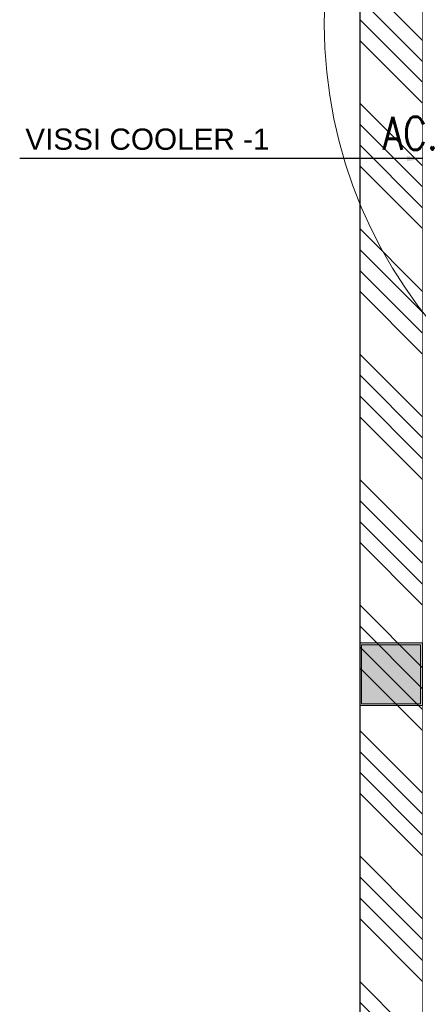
# Model space of a CAD drawing. Header units: millimetres. Extents: x -226731 to 126254, y -16359 to 60195.
# Tile 38 of 256: x -165292 to -164022, y 14534 to 17669. Entities that reach past the tile are written whole.
import ezdxf

# ---------------------------------------------------------------- set-up
doc = ezdxf.new("R2010")
doc.units = ezdxf.units.MM
doc.header["$LTSCALE"] = 0.1
doc.header["$MEASUREMENT"] = 0
for name, color, linetype, lineweight in [('-P-Text', 7, 'Continuous', 18), ('0_CCE_ FF_SIDE WALL SPRINKLER', 6, 'Continuous', 0), ('COLUMN', 5, 'Continuous', 0), ('HATCH', 9, 'Continuous', 0), ('S2-Civil plan', 5, 'Continuous', 5), ('SPRINKLER COVERAGE AREA', 1, 'Continuous', 9)]:
    doc.layers.add(name, color=color, linetype=linetype, lineweight=lineweight)
for name, color, linetype in [('0_CCE_PL Domestic pipe', 5, 'DOMESTIC_LINE'), ('0_CCE_PLUMBIMG TEXT', 8, 'Continuous'), ('FIRE FIGHTING SERVICES', 5, 'Continuous')]:
    doc.layers.add(name, color=color, linetype=linetype)
doc.layers.add('AREA LINE', color=3, linetype='Continuous', plot=False)
doc.styles.add('ARIAL', font='arial.ttf')
doc.styles.add('romance', font='romans.shx', dxfattribs={"width": 0.8})
doc.styles.add('ROMAND', font='ROMAND.shx', dxfattribs={"width": 0.8, "height": 225})
doc.styles.add('S2-ARIAL', font='arial.ttf')
doc.linetypes.add('DOMESTIC_LINE', pattern='A,0.5,-0.2,["DWS",ARIAL,S=0.1,R=0,X=-0.1,Y=-0.05],-0.25', length=0.95)
doc.dimstyles.new('C', dxfattribs={"dimtxt": 175, "dimasz": 125, "dimexe": 100, "dimexo": 100, "dimgap": 100, "dimtad": 1, "dimdec": 0, "dimzin": 0, "dimdsep": 46, "dimtxsty": 'ROMAND', "dimcen": 0, "dimclrd": 5, "dimclre": 5, "dimclrt": 2, "dimadec": 0, "dimazin": 0, "dimtfac": 1, "dimtdec": 0, "dimtix": 1, "dimtmove": 2, "dimatfit": 3, "dimfxl": 0, "dimfrac": 1, "dimtolj": 1, "dimtzin": 0, "dimarcsym": 0})

# ---------------------------------------------------------------- blocks, each defined once
blk = doc.blocks.new('A$C24A0312C')
at = {"layer": 'COLUMN', "linetype": 'Continuous'}
h = blk.add_hatch(color=8, dxfattribs=at)
h.dxf.hatch_style = 1
h.paths.add_polyline_path([(-100, 100), (100, 100), (100, -100), (-100, -100)])
h.paths.add_polyline_path([(94, 94), (-94, 94), (-94, -94), (94, -94)], flags=16)
at = {"layer": 'HATCH'}
h = blk.add_hatch(color=8, dxfattribs=at)
h.dxf.hatch_style = 1
h.paths.add_polyline_path([(94, 94), (-94, 94), (-94, -94), (94, -94)])
at = {"layer": 'COLUMN', "color": 8, "linetype": 'Continuous'}
for points in [[(100, 100), (-100, 100), (-100, -100), (100, -100)], [(94, 94), (-94, 94), (-94, -94), (94, -94)]]:
    blk.add_lwpolyline(points, close=True, dxfattribs=at)
blk = doc.blocks.new('A$C2AD535C3')
at = {"layer": 'SPRINKLER COVERAGE AREA', "color": 1}
blk.add_circle((0, 0), 2500, dxfattribs=at)
blk = doc.blocks.new('G$C3584CA52')
at = {"layer": '0_CCE_ FF_SIDE WALL SPRINKLER', "color": 240, "xscale": -0.6, "yscale": 0.6, "zscale": 0.6}
blk.add_blockref('A$C2AD535C3', (196.9, -3565), dxfattribs=at)
blk = doc.blocks.new('A$C643D7E06')
at = {"layer": '-P-Text', "color": 0, "linetype": 'Continuous', "insert": (715.8, 6660.3, 0), "char_height": 105, "width": 217.499, "attachment_point": 1, "style": 'romance'}
blk.add_mtext('AC.', dxfattribs=at)
at = {"layer": '0_CCE_PLUMBIMG TEXT', "color": 7, "lineweight": 0, "insert": (-422.7, 6622.8), "char_height": 67.708, "width": 819.886, "attachment_point": 1, "style": 'S2-ARIAL'}
blk.add_mtext('VISSI COOLER -1', dxfattribs=at)
at = {"layer": '-P-Text', "color": 0, "linetype": 'Continuous'}
blk.add_leader([(843.6, 6527, 0), (-440.6, 6527, 0)], dimstyle='C', override={"dimtxt": 225, "dimasz": 50, "dimtad": 0, "dimclrd": 0, "dimfxl": 0, "dimarcsym": 1}, dxfattribs=at)

msp = doc.modelspace()

# ---------------------------------------------------------------- hatches: boundary and pattern name
at = {"layer": 'S2-Civil plan', "lineweight": 0}
h = msp.add_hatch(dxfattribs=at)
h.set_pattern_fill('ANSI34', color=8, scale=376.656735, angle=90)
h.set_pattern_definition([(135, (-23958, 0), (-199.7524, -199.7524), []), (135, (-23958, 66.58), (-199.7524, -199.7524), []), (135, (-23958, 133.17), (-199.7524, -199.7524), []), (135, (-23958, 199.75), (-199.7524, -199.7524), [])])
h.paths.add_polyline_path([(-164208.7, 10699.6), (-164008.7, 10699.6), (-164008.7, 20699.2), (-164208.7, 20699.2)])

# ---------------------------------------------------------------- linework, layer by layer
at = {"layer": 'AREA LINE', "color": 8}
msp.add_lwpolyline([(-164851.2, 20724.6), (-164208.7, 20724.6), (-164208.7, 10699.6), (-164851.2, 10699.6)], dxfattribs=at)
at = {"layer": 'S2-Civil plan', "color": 8, "const_width": 2}
msp.add_lwpolyline([(-164008.7, 10499.6), (-164008.7, 20724.6), (-164208.7, 20724.6), (-164208.7, 10499.6)], close=True, dxfattribs=at)

# ---------------------------------------------------------------- block references
at = {"layer": '0_CCE_PL Domestic pipe', "color": 0}
msp.add_blockref('A$C643D7E06', (-164851.2, 10699.6), dxfattribs=at)
at = {"layer": 'COLUMN', "color": 8, "linetype": 'Continuous'}
msp.add_blockref('A$C24A0312C', (-164108.7, 15584.8), dxfattribs=at)
at = {"layer": 'FIRE FIGHTING SERVICES'}
msp.add_blockref('G$C3584CA52', (-163018.3, 21220.5), dxfattribs=at)

doc.saveas('drawing.dxf')
